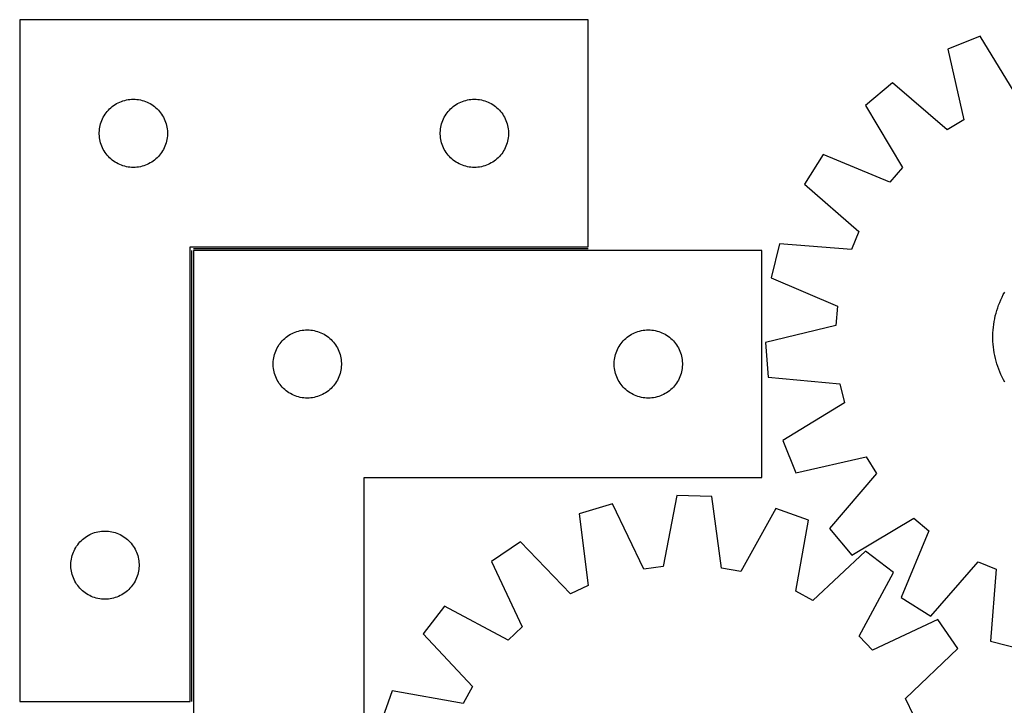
# Model space of a CAD drawing. Header units: millimetres. Extents: x 7 to 1493, y 7 to 496.
# Tile 2 of 5: x 7 to 440, y 194 to 496. Entities that reach past the tile are written whole.
import ezdxf

# ---------------------------------------------------------------- set-up
doc = ezdxf.new("R2010")
doc.units = ezdxf.units.MM
doc.layers.add('COMMON', color=5, linetype='CONTINUOUS', true_color=0x0000ff)
doc.layers.add('CUT', color=7, linetype='CONTINUOUS', true_color=0x000000)

msp = doc.modelspace()

# ---------------------------------------------------------------- linework, layer by layer
at = {"layer": 'COMMON'}
for p, q in [((82.376913, 196.088402), (82.376913, 394.588401)), ((83.126913, 395.338401), (256.626912, 395.338401))]:
    msp.add_line(p, q, dxfattribs=at)
at = {"layer": 'CUT'}
for p, q in [((6.626912, 496.088402), (6.626912, 196.088402)), ((256.626912, 496.088402), (6.626912, 496.088402)), ((256.626912, 396.088402), (256.626912, 496.088402)), ((429.150491, 488.839139), (414.896322, 483.046971)), ((445.714429, 461.735437), (429.150491, 488.839139)), ((414.896322, 483.046971), (421.932699, 452.071753)), ((390.463131, 468.299598), (378.696489, 458.386138)), ((414.591877, 447.640984), (390.463131, 468.299598)), ((48.576469, 458.745035), (49.238691, 459.14268)), ((49.238691, 459.14268), (49.920505, 459.505708)), ((49.920505, 459.505708), (50.620103, 459.833155)), ((50.620103, 459.833155), (51.335631, 460.124154)), ((51.335631, 460.124154), (52.065189, 460.377932)), ((52.065189, 460.377932), (52.806845, 460.593818)), ((52.806845, 460.593818), (53.558631, 460.771237)), ((53.558631, 460.771237), (54.318553, 460.90972)), ((54.318553, 460.90972), (55.084597, 461.0089)), ((55.084597, 461.0089), (55.854731, 461.068513)), ((55.854731, 461.068513), (56.626912, 461.088402)), ((56.626912, 461.088402), (57.399093, 461.068513)), ((57.399093, 461.068513), (58.169227, 461.0089)), ((58.169227, 461.0089), (58.935271, 460.90972)), ((58.935271, 460.90972), (59.695193, 460.771237)), ((59.695193, 460.771237), (60.446979, 460.593818)), ((60.446979, 460.593818), (61.188634, 460.377932)), ((61.188634, 460.377932), (61.918193, 460.124154)), ((61.918193, 460.124154), (62.63372, 459.833155)), ((62.63372, 459.833155), (63.333319, 459.505708)), ((63.333319, 459.505708), (64.015133, 459.14268)), ((64.015133, 459.14268), (64.677355, 458.745035)), ((198.576469, 458.745035), (199.238691, 459.14268)), ((199.238691, 459.14268), (199.920505, 459.505708)), ((199.920505, 459.505708), (200.620103, 459.833155)), ((200.620103, 459.833155), (201.335631, 460.124154)), ((201.335631, 460.124154), (202.065189, 460.377932)), ((202.065189, 460.377932), (202.806845, 460.593818)), ((202.806845, 460.593818), (203.558631, 460.771237)), ((203.558631, 460.771237), (204.318553, 460.90972)), ((204.318553, 460.90972), (205.084597, 461.0089)), ((205.084597, 461.0089), (205.854731, 461.068513)), ((205.854731, 461.068513), (206.626912, 461.088402)), ((206.626912, 461.088402), (207.399093, 461.068513)), ((207.399093, 461.068513), (208.169227, 461.0089)), ((208.169227, 461.0089), (208.935271, 460.90972)), ((208.935271, 460.90972), (209.695193, 460.771237)), ((209.695193, 460.771237), (210.446979, 460.593818)), ((210.446979, 460.593818), (211.188634, 460.377932)), ((211.188634, 460.377932), (211.918193, 460.124154)), ((211.918193, 460.124154), (212.63372, 459.833155)), ((212.63372, 459.833155), (213.333319, 459.505708)), ((213.333319, 459.505708), (214.015133, 459.14268)), ((214.015133, 459.14268), (214.677355, 458.745035)), ((44.181757, 454.462058), (44.629323, 455.091616)), ((44.629323, 455.091616), (45.108705, 455.697299)), ((45.108705, 455.697299), (45.618631, 456.277502)), ((45.618631, 456.277502), (46.15775, 456.830685)), ((46.15775, 456.830685), (46.72463, 457.355381)), ((46.72463, 457.355381), (47.31777, 457.850199)), ((47.31777, 457.850199), (47.935595, 458.313827)), ((47.935595, 458.313827), (48.576469, 458.745035)), ((64.677355, 458.745035), (65.318228, 458.313827)), ((65.318228, 458.313827), (65.936054, 457.850199)), ((65.936054, 457.850199), (66.529194, 457.355381)), ((66.529194, 457.355381), (67.096074, 456.830685)), ((67.096074, 456.830685), (67.635192, 456.277502)), ((67.635192, 456.277502), (68.145119, 455.697299)), ((68.145119, 455.697299), (68.624501, 455.091616)), ((68.624501, 455.091616), (69.072067, 454.462058)), ((194.181757, 454.462058), (194.629323, 455.091616)), ((194.629323, 455.091616), (195.108705, 455.697299)), ((195.108705, 455.697299), (195.618631, 456.277502)), ((195.618631, 456.277502), (196.15775, 456.830685)), ((196.15775, 456.830685), (196.72463, 457.355381)), ((196.72463, 457.355381), (197.31777, 457.850199)), ((197.31777, 457.850199), (197.935595, 458.313827)), ((197.935595, 458.313827), (198.576469, 458.745035)), ((214.677355, 458.745035), (215.318228, 458.313827)), ((215.318228, 458.313827), (215.936054, 457.850199)), ((215.936054, 457.850199), (216.529194, 457.355381)), ((216.529194, 457.355381), (217.096074, 456.830685)), ((217.096074, 456.830685), (217.635192, 456.277502)), ((217.635192, 456.277502), (218.145119, 455.697299)), ((218.145119, 455.697299), (218.624501, 455.091616)), ((218.624501, 455.091616), (219.072067, 454.462058)), ((378.696489, 458.386138), (394.96035, 431.101315)), ((42.224664, 450.280686), (42.459573, 451.016538)), ((42.459573, 451.016538), (42.732052, 451.73932)), ((42.732052, 451.73932), (43.041378, 452.447118)), ((43.041378, 452.447118), (43.38673, 453.138053)), ((43.38673, 453.138053), (43.767192, 453.810294)), ((43.767192, 453.810294), (44.181757, 454.462058)), ((69.072067, 454.462058), (69.486631, 453.810294)), ((69.486631, 453.810294), (69.867094, 453.138053)), ((69.867094, 453.138053), (70.212446, 452.447118)), ((70.212446, 452.447118), (70.521771, 451.73932)), ((70.521771, 451.73932), (70.79425, 451.016538)), ((70.79425, 451.016538), (71.02916, 450.280686)), ((192.224664, 450.280686), (192.459573, 451.016538)), ((192.459573, 451.016538), (192.732052, 451.73932)), ((192.732052, 451.73932), (193.041378, 452.447118)), ((193.041378, 452.447118), (193.38673, 453.138053)), ((193.38673, 453.138053), (193.767192, 453.810294)), ((193.767192, 453.810294), (194.181757, 454.462058)), ((219.072067, 454.462058), (219.486631, 453.810294)), ((219.486631, 453.810294), (219.867094, 453.138053)), ((219.867094, 453.138053), (220.212446, 452.447118)), ((220.212446, 452.447118), (220.521771, 451.73932)), ((220.521771, 451.73932), (220.79425, 451.016538)), ((220.79425, 451.016538), (221.02916, 450.280686)), ((421.932699, 452.071753), (414.591877, 447.640984)), ((41.631885, 446.47462), (41.671649, 447.246034)), ((41.631885, 445.702183), (41.631885, 446.47462)), ((41.671649, 447.246034), (41.751072, 448.014377)), ((41.751072, 448.014377), (41.869943, 448.777613)), ((41.869943, 448.777613), (42.027946, 449.533718)), ((42.027946, 449.533718), (42.224664, 450.280686)), ((71.02916, 450.280686), (71.225878, 449.533718)), ((71.225878, 449.533718), (71.383881, 448.777613)), ((71.383881, 448.777613), (71.502752, 448.014377)), ((71.502752, 448.014377), (71.582175, 447.246034)), ((71.582175, 447.246034), (71.621939, 446.47462)), ((71.621939, 446.47462), (71.621939, 445.702183)), ((191.631885, 446.47462), (191.671649, 447.246034)), ((191.631885, 445.702183), (191.631885, 446.47462)), ((191.671649, 447.246034), (191.751072, 448.014377)), ((191.751072, 448.014377), (191.869943, 448.777613)), ((191.869943, 448.777613), (192.027946, 449.533718)), ((192.027946, 449.533718), (192.224664, 450.280686)), ((221.02916, 450.280686), (221.225878, 449.533718)), ((221.225878, 449.533718), (221.383881, 448.777613)), ((221.383881, 448.777613), (221.502752, 448.014377)), ((221.502752, 448.014377), (221.582175, 447.246034)), ((221.582175, 447.246034), (221.621939, 446.47462)), ((221.621939, 446.47462), (221.621939, 445.702183)), ((41.671649, 444.93077), (41.631885, 445.702183)), ((41.751072, 444.162426), (41.671649, 444.93077)), ((41.869943, 443.39919), (41.751072, 444.162426)), ((42.027946, 442.643086), (41.869943, 443.39919)), ((42.224664, 441.896117), (42.027946, 442.643086)), ((42.459573, 441.160266), (42.224664, 441.896117)), ((71.02916, 441.896117), (70.79425, 441.160266)), ((71.225878, 442.643086), (71.02916, 441.896117)), ((71.383881, 443.39919), (71.225878, 442.643086)), ((71.502752, 444.162426), (71.383881, 443.39919)), ((71.582175, 444.93077), (71.502752, 444.162426)), ((71.621939, 445.702183), (71.582175, 444.93077)), ((191.671649, 444.93077), (191.631885, 445.702183)), ((191.751072, 444.162426), (191.671649, 444.93077)), ((191.869943, 443.39919), (191.751072, 444.162426)), ((192.027946, 442.643086), (191.869943, 443.39919)), ((192.224664, 441.896117), (192.027946, 442.643086)), ((192.459573, 441.160266), (192.224664, 441.896117)), ((221.02916, 441.896117), (220.79425, 441.160266)), ((221.225878, 442.643086), (221.02916, 441.896117)), ((221.383881, 443.39919), (221.225878, 442.643086)), ((221.502752, 444.162426), (221.383881, 443.39919)), ((221.582175, 444.93077), (221.502752, 444.162426)), ((221.621939, 445.702183), (221.582175, 444.93077)), ((42.732052, 440.437483), (42.459573, 441.160266)), ((43.041378, 439.729686), (42.732052, 440.437483)), ((43.38673, 439.038751), (43.041378, 439.729686)), ((43.767192, 438.36651), (43.38673, 439.038751)), ((44.181757, 437.714746), (43.767192, 438.36651)), ((44.629323, 437.085188), (44.181757, 437.714746)), ((69.072067, 437.714746), (68.624501, 437.085188)), ((69.486631, 438.36651), (69.072067, 437.714746)), ((69.867094, 439.038751), (69.486631, 438.36651)), ((70.212446, 439.729686), (69.867094, 439.038751)), ((70.521771, 440.437483), (70.212446, 439.729686)), ((70.79425, 441.160266), (70.521771, 440.437483)), ((192.732052, 440.437483), (192.459573, 441.160266)), ((193.041378, 439.729686), (192.732052, 440.437483)), ((193.38673, 439.038751), (193.041378, 439.729686)), ((193.767192, 438.36651), (193.38673, 439.038751)), ((194.181757, 437.714746), (193.767192, 438.36651)), ((194.629323, 437.085188), (194.181757, 437.714746)), ((219.072067, 437.714746), (218.624501, 437.085188)), ((219.486631, 438.36651), (219.072067, 437.714746)), ((219.867094, 439.038751), (219.486631, 438.36651)), ((220.212446, 439.729686), (219.867094, 439.038751)), ((220.521771, 440.437483), (220.212446, 439.729686)), ((220.79425, 441.160266), (220.521771, 440.437483)), ((45.108705, 436.479504), (44.629323, 437.085188)), ((45.618631, 435.899302), (45.108705, 436.479504)), ((46.15775, 435.346119), (45.618631, 435.899302)), ((46.72463, 434.821423), (46.15775, 435.346119)), ((47.31777, 434.326605), (46.72463, 434.821423)), ((47.935595, 433.862977), (47.31777, 434.326605)), ((48.576469, 433.431768), (47.935595, 433.862977)), ((49.238691, 433.034123), (48.576469, 433.431768)), ((64.677355, 433.431768), (64.015133, 433.034123)), ((65.318228, 433.862977), (64.677355, 433.431768)), ((65.936054, 434.326605), (65.318228, 433.862977)), ((66.529194, 434.821423), (65.936054, 434.326605)), ((67.096074, 435.346119), (66.529194, 434.821423)), ((67.635192, 435.899302), (67.096074, 435.346119)), ((68.145119, 436.479504), (67.635192, 435.899302)), ((68.624501, 437.085188), (68.145119, 436.479504)), ((195.108705, 436.479504), (194.629323, 437.085188)), ((195.618631, 435.899302), (195.108705, 436.479504)), ((196.15775, 435.346119), (195.618631, 435.899302)), ((196.72463, 434.821423), (196.15775, 435.346119)), ((197.31777, 434.326605), (196.72463, 434.821423)), ((197.935595, 433.862977), (197.31777, 434.326605)), ((198.576469, 433.431768), (197.935595, 433.862977)), ((199.238691, 433.034123), (198.576469, 433.431768)), ((214.677355, 433.431768), (214.015133, 433.034123)), ((215.318228, 433.862977), (214.677355, 433.431768)), ((215.936054, 434.326605), (215.318228, 433.862977)), ((216.529194, 434.821423), (215.936054, 434.326605)), ((217.096074, 435.346119), (216.529194, 434.821423)), ((217.635192, 435.899302), (217.096074, 435.346119)), ((218.145119, 436.479504), (217.635192, 435.899302)), ((218.624501, 437.085188), (218.145119, 436.479504)), ((360.016333, 436.810282), (351.889019, 423.745929)), ((389.347997, 424.618965), (360.016333, 436.810282)), ((49.920505, 432.671096), (49.238691, 433.034123)), ((50.620103, 432.343648), (49.920505, 432.671096)), ((51.335631, 432.052649), (50.620103, 432.343648)), ((52.065189, 431.798871), (51.335631, 432.052649)), ((52.806845, 431.582986), (52.065189, 431.798871)), ((53.558631, 431.405566), (52.806845, 431.582986)), ((54.318553, 431.267083), (53.558631, 431.405566)), ((55.084597, 431.167904), (54.318553, 431.267083)), ((55.854731, 431.10829), (55.084597, 431.167904)), ((56.626912, 431.088402), (55.854731, 431.10829)), ((57.399093, 431.10829), (56.626912, 431.088402)), ((58.169227, 431.167904), (57.399093, 431.10829)), ((58.935271, 431.267083), (58.169227, 431.167904)), ((59.695193, 431.405566), (58.935271, 431.267083)), ((60.446979, 431.582986), (59.695193, 431.405566)), ((61.188634, 431.798871), (60.446979, 431.582986)), ((61.918193, 432.052649), (61.188634, 431.798871)), ((62.63372, 432.343648), (61.918193, 432.052649)), ((63.333319, 432.671096), (62.63372, 432.343648)), ((64.015133, 433.034123), (63.333319, 432.671096)), ((199.920505, 432.671096), (199.238691, 433.034123)), ((200.620103, 432.343648), (199.920505, 432.671096)), ((201.335631, 432.052649), (200.620103, 432.343648)), ((202.065189, 431.798871), (201.335631, 432.052649)), ((202.806845, 431.582986), (202.065189, 431.798871)), ((203.558631, 431.405566), (202.806845, 431.582986)), ((204.318553, 431.267083), (203.558631, 431.405566)), ((205.084597, 431.167904), (204.318553, 431.267083)), ((205.854731, 431.10829), (205.084597, 431.167904)), ((206.626912, 431.088402), (205.854731, 431.10829)), ((207.399093, 431.10829), (206.626912, 431.088402)), ((208.169227, 431.167904), (207.399093, 431.10829)), ((208.935271, 431.267083), (208.169227, 431.167904)), ((209.695193, 431.405566), (208.935271, 431.267083)), ((210.446979, 431.582986), (209.695193, 431.405566)), ((211.188634, 431.798871), (210.446979, 431.582986)), ((211.918193, 432.052649), (211.188634, 431.798871)), ((212.63372, 432.343648), (211.918193, 432.052649)), ((213.333319, 432.671096), (212.63372, 432.343648)), ((214.015133, 433.034123), (213.333319, 432.671096)), ((394.96035, 431.101315), (389.347997, 424.618965)), ((351.889019, 423.745929), (375.788344, 402.82233)), ((375.788344, 402.82233), (372.453835, 394.922936)), ((81.626912, 196.088402), (81.626912, 396.088402)), ((81.626912, 396.088402), (256.626912, 396.088402)), ((83.126913, 394.588401), (83.126913, 94.588401)), ((333.126913, 394.588401), (83.126913, 394.588401)), ((333.126913, 294.588401), (333.126913, 394.588401)), ((340.790441, 397.453585), (337.098013, 382.517169)), ((372.453835, 394.922936), (340.790441, 397.453585)), ((337.098013, 382.517169), (366.293369, 370.00294)), ((437.675249, 371.704022), (438.173004, 372.857819)), ((438.173004, 372.857819), (438.706756, 373.995411)), ((438.706756, 373.995411), (439.275976, 375.115677)), ((439.275976, 375.115677), (439.880104, 376.21751)), ((366.293369, 370.00294), (365.563111, 361.45975)), ((436.05347, 366.949784), (436.402691, 368.156867)), ((436.402691, 368.156867), (436.789655, 369.352386)), ((436.789655, 369.352386), (437.213981, 370.53516)), ((437.213981, 370.53516), (437.675249, 371.704022)), ((435.235522, 363.271105), (435.469597, 364.505696)), ((435.469597, 364.505696), (435.742336, 365.732326)), ((435.742336, 365.732326), (436.05347, 366.949784)), ((130.818554, 359.409719), (131.584598, 359.508899)), ((131.584598, 359.508899), (132.354732, 359.568512)), ((132.354732, 359.568512), (133.126913, 359.588401)), ((133.126913, 359.588401), (133.899094, 359.568512)), ((133.899094, 359.568512), (134.669228, 359.508899)), ((134.669228, 359.508899), (135.435272, 359.409719)), ((280.818554, 359.409719), (281.584598, 359.508899)), ((281.584598, 359.508899), (282.354732, 359.568512)), ((282.354732, 359.568512), (283.126913, 359.588401)), ((283.126913, 359.588401), (283.899094, 359.568512)), ((283.899094, 359.568512), (284.669228, 359.508899)), ((284.669228, 359.508899), (285.435272, 359.409719)), ((365.563111, 361.45975), (334.667419, 354.082014)), ((434.689906, 358.277583), (434.7674, 359.531777)), ((434.7674, 359.531777), (434.88425, 360.782918)), ((434.88425, 360.782918), (435.040342, 362.02977)), ((435.040342, 362.02977), (435.235522, 363.271105)), ((122.118632, 354.777501), (122.657751, 355.330684)), ((122.657751, 355.330684), (123.224631, 355.85538)), ((123.224631, 355.85538), (123.817771, 356.350198)), ((123.817771, 356.350198), (124.435596, 356.813826)), ((124.435596, 356.813826), (125.07647, 357.245034)), ((125.07647, 357.245034), (125.738692, 357.642679)), ((125.738692, 357.642679), (126.420506, 358.005707)), ((126.420506, 358.005707), (127.120104, 358.333154)), ((127.120104, 358.333154), (127.835632, 358.624153)), ((127.835632, 358.624153), (128.56519, 358.877931)), ((128.56519, 358.877931), (129.306846, 359.093817)), ((129.306846, 359.093817), (130.058632, 359.271236)), ((130.058632, 359.271236), (130.818554, 359.409719)), ((135.435272, 359.409719), (136.195194, 359.271236)), ((136.195194, 359.271236), (136.94698, 359.093817)), ((136.94698, 359.093817), (137.688635, 358.877931)), ((137.688635, 358.877931), (138.418194, 358.624153)), ((138.418194, 358.624153), (139.133721, 358.333154)), ((139.133721, 358.333154), (139.83332, 358.005707)), ((139.83332, 358.005707), (140.515134, 357.642679)), ((140.515134, 357.642679), (141.177356, 357.245034)), ((141.177356, 357.245034), (141.818229, 356.813826)), ((141.818229, 356.813826), (142.436055, 356.350198)), ((142.436055, 356.350198), (143.029195, 355.85538)), ((143.029195, 355.85538), (143.596075, 355.330684)), ((143.596075, 355.330684), (144.135193, 354.777501)), ((272.118632, 354.777501), (272.657751, 355.330684)), ((272.657751, 355.330684), (273.224631, 355.85538)), ((273.224631, 355.85538), (273.817771, 356.350198)), ((273.817771, 356.350198), (274.435596, 356.813826)), ((274.435596, 356.813826), (275.07647, 357.245034)), ((275.07647, 357.245034), (275.738692, 357.642679)), ((275.738692, 357.642679), (276.420506, 358.005707)), ((276.420506, 358.005707), (277.120104, 358.333154)), ((277.120104, 358.333154), (277.835632, 358.624153)), ((277.835632, 358.624153), (278.56519, 358.877931)), ((278.56519, 358.877931), (279.306846, 359.093817)), ((279.306846, 359.093817), (280.058632, 359.271236)), ((280.058632, 359.271236), (280.818554, 359.409719)), ((285.435272, 359.409719), (286.195194, 359.271236)), ((286.195194, 359.271236), (286.94698, 359.093817)), ((286.94698, 359.093817), (287.688635, 358.877931)), ((287.688635, 358.877931), (288.418194, 358.624153)), ((288.418194, 358.624153), (289.133721, 358.333154)), ((289.133721, 358.333154), (289.83332, 358.005707)), ((289.83332, 358.005707), (290.515134, 357.642679)), ((290.515134, 357.642679), (291.177356, 357.245034)), ((291.177356, 357.245034), (291.818229, 356.813826)), ((291.818229, 356.813826), (292.436055, 356.350198)), ((292.436055, 356.350198), (293.029195, 355.85538)), ((293.029195, 355.85538), (293.596075, 355.330684)), ((293.596075, 355.330684), (294.135193, 354.777501)), ((434.651845, 357.021575), (434.689906, 358.277583)), ((434.653256, 355.76499), (434.651845, 357.021575)), ((434.694136, 354.50907), (434.653256, 355.76499)), ((119.232053, 350.239319), (119.541379, 350.947117)), ((119.541379, 350.947117), (119.886731, 351.638052)), ((119.886731, 351.638052), (120.267193, 352.310293)), ((120.267193, 352.310293), (120.681758, 352.962057)), ((120.681758, 352.962057), (121.129324, 353.591615)), ((121.129324, 353.591615), (121.608706, 354.197298)), ((121.608706, 354.197298), (122.118632, 354.777501)), ((144.135193, 354.777501), (144.64512, 354.197298)), ((144.64512, 354.197298), (145.124502, 353.591615)), ((145.124502, 353.591615), (145.572068, 352.962057)), ((145.572068, 352.962057), (145.986632, 352.310293)), ((145.986632, 352.310293), (146.367095, 351.638052)), ((146.367095, 351.638052), (146.712447, 350.947117)), ((146.712447, 350.947117), (147.021772, 350.239319)), ((269.232053, 350.239319), (269.541379, 350.947117)), ((269.541379, 350.947117), (269.886731, 351.638052)), ((269.886731, 351.638052), (270.267193, 352.310293)), ((270.267193, 352.310293), (270.681758, 352.962057)), ((270.681758, 352.962057), (271.129324, 353.591615)), ((271.129324, 353.591615), (271.608706, 354.197298)), ((271.608706, 354.197298), (272.118632, 354.777501)), ((294.135193, 354.777501), (294.64512, 354.197298)), ((294.64512, 354.197298), (295.124502, 353.591615)), ((295.124502, 353.591615), (295.572068, 352.962057)), ((295.572068, 352.962057), (295.986632, 352.310293)), ((295.986632, 352.310293), (296.367095, 351.638052)), ((296.367095, 351.638052), (296.712447, 350.947117)), ((296.712447, 350.947117), (297.021772, 350.239319)), ((334.667419, 354.082014), (335.771318, 338.735615)), ((434.774446, 353.255053), (434.694136, 354.50907)), ((434.894105, 352.004178), (434.774446, 353.255053)), ((435.052996, 350.757679), (434.894105, 352.004178)), ((118.17165, 345.746033), (118.251073, 346.514376)), ((118.251073, 346.514376), (118.369944, 347.277612)), ((118.369944, 347.277612), (118.527947, 348.033717)), ((118.527947, 348.033717), (118.724665, 348.780685)), ((118.724665, 348.780685), (118.959574, 349.516537)), ((118.959574, 349.516537), (119.232053, 350.239319)), ((147.021772, 350.239319), (147.294251, 349.516537)), ((147.294251, 349.516537), (147.529161, 348.780685)), ((147.529161, 348.780685), (147.725879, 348.033717)), ((147.725879, 348.033717), (147.883882, 347.277612)), ((147.883882, 347.277612), (148.002753, 346.514376)), ((148.002753, 346.514376), (148.082176, 345.746033)), ((268.17165, 345.746033), (268.251073, 346.514376)), ((268.251073, 346.514376), (268.369944, 347.277612)), ((268.369944, 347.277612), (268.527947, 348.033717)), ((268.527947, 348.033717), (268.724665, 348.780685)), ((268.724665, 348.780685), (268.959574, 349.516537)), ((268.959574, 349.516537), (269.232053, 350.239319)), ((297.021772, 350.239319), (297.294251, 349.516537)), ((297.294251, 349.516537), (297.529161, 348.780685)), ((297.529161, 348.780685), (297.725879, 348.033717)), ((297.725879, 348.033717), (297.883882, 347.277612)), ((297.883882, 347.277612), (298.002753, 346.514376)), ((298.002753, 346.514376), (298.082176, 345.746033)), ((435.250963, 349.516786), (435.052996, 350.757679)), ((435.487809, 348.282723), (435.250963, 349.516786)), ((435.763301, 347.056709), (435.487809, 348.282723)), ((436.077167, 345.839953), (435.763301, 347.056709)), ((118.131886, 344.974619), (118.17165, 345.746033)), ((118.131886, 344.202182), (118.131886, 344.974619)), ((118.17165, 343.430769), (118.131886, 344.202182)), ((118.251073, 342.662425), (118.17165, 343.430769)), ((118.369944, 341.899189), (118.251073, 342.662425)), ((148.002753, 342.662425), (147.883882, 341.899189)), ((148.082176, 343.430769), (148.002753, 342.662425)), ((148.082176, 345.746033), (148.12194, 344.974619)), ((148.12194, 344.202182), (148.082176, 343.430769)), ((148.12194, 344.974619), (148.12194, 344.202182)), ((268.131886, 344.974619), (268.17165, 345.746033)), ((268.131886, 344.202182), (268.131886, 344.974619)), ((268.17165, 343.430769), (268.131886, 344.202182)), ((268.251073, 342.662425), (268.17165, 343.430769)), ((268.369944, 341.899189), (268.251073, 342.662425)), ((298.002753, 342.662425), (297.883882, 341.899189)), ((298.082176, 343.430769), (298.002753, 342.662425)), ((298.082176, 345.746033), (298.12194, 344.974619)), ((298.12194, 344.202182), (298.082176, 343.430769)), ((298.12194, 344.974619), (298.12194, 344.202182)), ((436.429098, 344.633656), (436.077167, 345.839953)), ((436.818745, 343.439009), (436.429098, 344.633656)), ((437.245726, 342.257191), (436.818745, 343.439009)), ((437.709617, 341.089367), (437.245726, 342.257191)), ((118.527947, 341.143085), (118.369944, 341.899189)), ((118.724665, 340.396116), (118.527947, 341.143085)), ((118.959574, 339.660265), (118.724665, 340.396116)), ((119.232053, 338.937482), (118.959574, 339.660265)), ((119.541379, 338.229685), (119.232053, 338.937482)), ((119.886731, 337.53875), (119.541379, 338.229685)), ((146.712447, 338.229685), (146.367095, 337.53875)), ((147.021772, 338.937482), (146.712447, 338.229685)), ((147.294251, 339.660265), (147.021772, 338.937482)), ((147.529161, 340.396116), (147.294251, 339.660265)), ((147.725879, 341.143085), (147.529161, 340.396116)), ((147.883882, 341.899189), (147.725879, 341.143085)), ((268.527947, 341.143085), (268.369944, 341.899189)), ((268.724665, 340.396116), (268.527947, 341.143085)), ((268.959574, 339.660265), (268.724665, 340.396116)), ((269.232053, 338.937482), (268.959574, 339.660265)), ((269.541379, 338.229685), (269.232053, 338.937482)), ((269.886731, 337.53875), (269.541379, 338.229685)), ((296.712447, 338.229685), (296.367095, 337.53875)), ((297.021772, 338.937482), (296.712447, 338.229685)), ((297.294251, 339.660265), (297.021772, 338.937482)), ((297.529161, 340.396116), (297.294251, 339.660265)), ((297.725879, 341.143085), (297.529161, 340.396116)), ((297.883882, 341.899189), (297.725879, 341.143085)), ((335.771318, 338.735615), (367.404861, 335.855738)), ((438.209961, 339.936691), (437.709617, 341.089367)), ((438.746265, 338.8003), (438.209961, 339.936691)), ((439.318, 337.681315), (438.746265, 338.8003)), ((120.267193, 336.866509), (119.886731, 337.53875)), ((120.681758, 336.214745), (120.267193, 336.866509)), ((121.129324, 335.585187), (120.681758, 336.214745)), ((121.608706, 334.979503), (121.129324, 335.585187)), ((122.118632, 334.399301), (121.608706, 334.979503)), ((122.657751, 333.846118), (122.118632, 334.399301)), ((123.224631, 333.321422), (122.657751, 333.846118)), ((143.596075, 333.846118), (143.029195, 333.321422)), ((144.135193, 334.399301), (143.596075, 333.846118)), ((144.64512, 334.979503), (144.135193, 334.399301)), ((145.124502, 335.585187), (144.64512, 334.979503)), ((145.572068, 336.214745), (145.124502, 335.585187)), ((145.986632, 336.866509), (145.572068, 336.214745)), ((146.367095, 337.53875), (145.986632, 336.866509)), ((270.267193, 336.866509), (269.886731, 337.53875)), ((270.681758, 336.214745), (270.267193, 336.866509)), ((271.129324, 335.585187), (270.681758, 336.214745)), ((271.608706, 334.979503), (271.129324, 335.585187)), ((272.118632, 334.399301), (271.608706, 334.979503)), ((272.657751, 333.846118), (272.118632, 334.399301)), ((273.224631, 333.321422), (272.657751, 333.846118)), ((293.596075, 333.846118), (293.029195, 333.321422)), ((294.135193, 334.399301), (293.596075, 333.846118)), ((294.64512, 334.979503), (294.135193, 334.399301)), ((295.124502, 335.585187), (294.64512, 334.979503)), ((295.572068, 336.214745), (295.124502, 335.585187)), ((295.986632, 336.866509), (295.572068, 336.214745)), ((296.367095, 337.53875), (295.986632, 336.866509)), ((367.404861, 335.855738), (369.350335, 327.505019)), ((439.9246, 336.580841), (439.318, 337.681315)), ((123.817771, 332.826604), (123.224631, 333.321422)), ((124.435596, 332.362976), (123.817771, 332.826604)), ((125.07647, 331.931767), (124.435596, 332.362976)), ((125.738692, 331.534122), (125.07647, 331.931767)), ((126.420506, 331.171095), (125.738692, 331.534122)), ((127.120104, 330.843647), (126.420506, 331.171095)), ((127.835632, 330.552648), (127.120104, 330.843647)), ((128.56519, 330.29887), (127.835632, 330.552648)), ((129.306846, 330.082985), (128.56519, 330.29887)), ((130.058632, 329.905565), (129.306846, 330.082985)), ((130.818554, 329.767082), (130.058632, 329.905565)), ((131.584598, 329.667903), (130.818554, 329.767082)), ((132.354732, 329.608289), (131.584598, 329.667903)), ((133.126913, 329.588401), (132.354732, 329.608289)), ((133.899094, 329.608289), (133.126913, 329.588401)), ((134.669228, 329.667903), (133.899094, 329.608289)), ((135.435272, 329.767082), (134.669228, 329.667903)), ((136.195194, 329.905565), (135.435272, 329.767082)), ((136.94698, 330.082985), (136.195194, 329.905565)), ((137.688635, 330.29887), (136.94698, 330.082985)), ((138.418194, 330.552648), (137.688635, 330.29887)), ((139.133721, 330.843647), (138.418194, 330.552648)), ((139.83332, 331.171095), (139.133721, 330.843647)), ((140.515134, 331.534122), (139.83332, 331.171095)), ((141.177356, 331.931767), (140.515134, 331.534122)), ((141.818229, 332.362976), (141.177356, 331.931767)), ((142.436055, 332.826604), (141.818229, 332.362976)), ((143.029195, 333.321422), (142.436055, 332.826604)), ((273.817771, 332.826604), (273.224631, 333.321422)), ((274.435596, 332.362976), (273.817771, 332.826604)), ((275.07647, 331.931767), (274.435596, 332.362976)), ((275.738692, 331.534122), (275.07647, 331.931767)), ((276.420506, 331.171095), (275.738692, 331.534122)), ((277.120104, 330.843647), (276.420506, 331.171095)), ((277.835632, 330.552648), (277.120104, 330.843647)), ((278.56519, 330.29887), (277.835632, 330.552648)), ((279.306846, 330.082985), (278.56519, 330.29887)), ((280.058632, 329.905565), (279.306846, 330.082985)), ((280.818554, 329.767082), (280.058632, 329.905565)), ((281.584598, 329.667903), (280.818554, 329.767082)), ((282.354732, 329.608289), (281.584598, 329.667903)), ((283.126913, 329.588401), (282.354732, 329.608289)), ((283.899094, 329.608289), (283.126913, 329.588401)), ((284.669228, 329.667903), (283.899094, 329.608289)), ((285.435272, 329.767082), (284.669228, 329.667903)), ((286.195194, 329.905565), (285.435272, 329.767082)), ((286.94698, 330.082985), (286.195194, 329.905565)), ((287.688635, 330.29887), (286.94698, 330.082985)), ((288.418194, 330.552648), (287.688635, 330.29887)), ((289.133721, 330.843647), (288.418194, 330.552648)), ((289.83332, 331.171095), (289.133721, 330.843647)), ((290.515134, 331.534122), (289.83332, 331.171095)), ((291.177356, 331.931767), (290.515134, 331.534122)), ((291.818229, 332.362976), (291.177356, 331.931767)), ((292.436055, 332.826604), (291.818229, 332.362976)), ((293.029195, 333.321422), (292.436055, 332.826604)), ((369.350335, 327.505019), (342.246632, 310.941081)), ((342.246632, 310.941081), (348.0388, 296.686912)), ((348.0388, 296.686912), (379.014019, 303.723288)), ((379.014019, 303.723288), (383.444788, 296.382467)), ((158.126913, 94.588401), (158.126913, 294.588401)), ((158.126913, 294.588401), (333.126913, 294.588401)), ((383.444788, 296.382467), (362.786173, 272.253721)), ((295.716788, 286.683362), (289.720107, 255.490181)), ((311.097093, 286.262924), (295.716788, 286.683362)), ((315.380688, 254.788719), (311.097093, 286.262924)), ((267.417831, 282.99082), (252.660369, 278.637905)), ((281.217837, 254.380776), (267.417831, 282.99082)), ((252.660369, 278.637905), (256.59641, 247.11835)), ((339.152058, 281.029882), (323.809652, 253.21648)), ((353.649675, 275.877246), (339.152058, 281.029882)), ((347.997552, 244.619795), (353.649675, 275.877246)), ((372.699633, 260.487079), (399.984456, 276.75094)), ((399.984456, 276.75094), (406.466807, 271.138587)), ((35.435595, 268.313827), (36.076469, 268.745035)), ((36.076469, 268.745035), (36.738691, 269.14268)), ((36.738691, 269.14268), (37.420505, 269.505708)), ((37.420505, 269.505708), (38.120103, 269.833155)), ((38.120103, 269.833155), (38.835631, 270.124154)), ((38.835631, 270.124154), (39.565189, 270.377932)), ((39.565189, 270.377932), (40.306845, 270.593818)), ((40.306845, 270.593818), (41.058631, 270.771237)), ((41.058631, 270.771237), (41.818553, 270.90972)), ((41.818553, 270.90972), (42.584597, 271.0089)), ((42.584597, 271.0089), (43.354731, 271.068513)), ((43.354731, 271.068513), (44.126912, 271.088402)), ((44.126912, 271.088402), (44.899093, 271.068513)), ((44.899093, 271.068513), (45.669227, 271.0089)), ((45.669227, 271.0089), (46.435271, 270.90972)), ((46.435271, 270.90972), (47.195193, 270.771237)), ((47.195193, 270.771237), (47.946979, 270.593818)), ((47.946979, 270.593818), (48.688634, 270.377932)), ((48.688634, 270.377932), (49.418193, 270.124154)), ((49.418193, 270.124154), (50.13372, 269.833155)), ((50.13372, 269.833155), (50.833319, 269.505708)), ((50.833319, 269.505708), (51.515133, 269.14268)), ((51.515133, 269.14268), (52.177355, 268.745035)), ((52.177355, 268.745035), (52.818228, 268.313827)), ((362.786173, 272.253721), (372.699633, 260.487079)), ((406.466807, 271.138587), (394.275489, 241.806923)), ((31.267192, 263.810294), (31.681757, 264.462058)), ((31.681757, 264.462058), (32.129323, 265.091616)), ((32.129323, 265.091616), (32.608705, 265.697299)), ((32.608705, 265.697299), (33.118631, 266.277502)), ((33.118631, 266.277502), (33.65775, 266.830685)), ((33.65775, 266.830685), (34.22463, 267.355381)), ((34.22463, 267.355381), (34.81777, 267.850199)), ((34.81777, 267.850199), (35.435595, 268.313827)), ((52.818228, 268.313827), (53.436054, 267.850199)), ((53.436054, 267.850199), (54.029194, 267.355381)), ((54.029194, 267.355381), (54.596074, 266.830685)), ((54.596074, 266.830685), (55.135192, 266.277502)), ((55.135192, 266.277502), (55.645119, 265.697299)), ((55.645119, 265.697299), (56.124501, 265.091616)), ((56.124501, 265.091616), (56.572067, 264.462058)), ((56.572067, 264.462058), (56.986631, 263.810294)), ((226.88752, 266.38123), (214.197465, 257.681055)), ((248.853095, 243.435898), (226.88752, 266.38123)), ((29.527946, 259.533718), (29.724664, 260.280686)), ((29.724664, 260.280686), (29.959573, 261.016538)), ((29.959573, 261.016538), (30.232052, 261.73932)), ((30.232052, 261.73932), (30.541378, 262.447118)), ((30.541378, 262.447118), (30.88673, 263.138053)), ((30.88673, 263.138053), (31.267192, 263.810294)), ((56.986631, 263.810294), (57.367094, 263.138053)), ((57.367094, 263.138053), (57.712446, 262.447118)), ((57.712446, 262.447118), (58.021771, 261.73932)), ((58.021771, 261.73932), (58.29425, 261.016538)), ((58.29425, 261.016538), (58.52916, 260.280686)), ((58.52916, 260.280686), (58.725878, 259.533718)), ((378.714434, 262.230866), (355.528125, 240.519813)), ((390.910234, 252.850408), (378.714434, 262.230866)), ((29.131885, 256.47462), (29.171649, 257.246034)), ((29.131885, 255.702183), (29.131885, 256.47462)), ((29.171649, 254.93077), (29.131885, 255.702183)), ((29.171649, 257.246034), (29.251072, 258.014377)), ((29.251072, 258.014377), (29.369943, 258.777613)), ((29.369943, 258.777613), (29.527946, 259.533718)), ((58.725878, 259.533718), (58.883881, 258.777613)), ((58.883881, 258.777613), (59.002752, 258.014377)), ((59.002752, 258.014377), (59.082175, 257.246034)), ((59.082175, 257.246034), (59.121939, 256.47462)), ((59.121939, 255.702183), (59.082175, 254.93077)), ((59.121939, 256.47462), (59.121939, 255.702183)), ((214.197465, 257.681055), (227.68094, 228.920481)), ((407.339842, 233.679609), (428.263442, 257.578934)), ((428.263442, 257.578934), (436.162836, 254.244425)), ((29.251072, 254.162426), (29.171649, 254.93077)), ((29.369943, 253.39919), (29.251072, 254.162426)), ((29.527946, 252.643086), (29.369943, 253.39919)), ((29.724664, 251.896117), (29.527946, 252.643086)), ((29.959573, 251.160266), (29.724664, 251.896117)), ((58.52916, 251.896117), (58.29425, 251.160266)), ((58.725878, 252.643086), (58.52916, 251.896117)), ((58.883881, 253.39919), (58.725878, 252.643086)), ((59.002752, 254.162426), (58.883881, 253.39919)), ((59.082175, 254.93077), (59.002752, 254.162426)), ((289.720107, 255.490181), (281.217837, 254.380776)), ((323.809652, 253.21648), (315.380688, 254.788719)), ((375.875663, 224.869407), (390.910234, 252.850408)), ((436.162836, 254.244425), (433.632187, 222.58103)), ((30.232052, 250.437483), (29.959573, 251.160266)), ((30.541378, 249.729686), (30.232052, 250.437483)), ((30.88673, 249.038751), (30.541378, 249.729686)), ((31.267192, 248.36651), (30.88673, 249.038751)), ((31.681757, 247.714746), (31.267192, 248.36651)), ((32.129323, 247.085188), (31.681757, 247.714746)), ((32.608705, 246.479504), (32.129323, 247.085188)), ((56.124501, 247.085188), (55.645119, 246.479504)), ((56.572067, 247.714746), (56.124501, 247.085188)), ((56.986631, 248.36651), (56.572067, 247.714746)), ((57.367094, 249.038751), (56.986631, 248.36651)), ((57.712446, 249.729686), (57.367094, 249.038751)), ((58.021771, 250.437483), (57.712446, 249.729686)), ((58.29425, 251.160266), (58.021771, 250.437483)), ((256.59641, 247.11835), (248.853095, 243.435898)), ((33.118631, 245.899302), (32.608705, 246.479504)), ((33.65775, 245.346119), (33.118631, 245.899302)), ((34.22463, 244.821423), (33.65775, 245.346119)), ((34.81777, 244.326605), (34.22463, 244.821423)), ((35.435595, 243.862977), (34.81777, 244.326605)), ((36.076469, 243.431768), (35.435595, 243.862977)), ((36.738691, 243.034123), (36.076469, 243.431768)), ((37.420505, 242.671096), (36.738691, 243.034123)), ((38.120103, 242.343648), (37.420505, 242.671096)), ((50.833319, 242.671096), (50.13372, 242.343648)), ((51.515133, 243.034123), (50.833319, 242.671096)), ((52.177355, 243.431768), (51.515133, 243.034123)), ((52.818228, 243.862977), (52.177355, 243.431768)), ((53.436054, 244.326605), (52.818228, 243.862977)), ((54.029194, 244.821423), (53.436054, 244.326605)), ((54.596074, 245.346119), (54.029194, 244.821423)), ((55.135192, 245.899302), (54.596074, 245.346119)), ((55.645119, 246.479504), (55.135192, 245.899302)), ((355.528125, 240.519813), (347.997552, 244.619795)), ((38.835631, 242.052649), (38.120103, 242.343648)), ((39.565189, 241.798871), (38.835631, 242.052649)), ((40.306845, 241.582986), (39.565189, 241.798871)), ((41.058631, 241.405566), (40.306845, 241.582986)), ((41.818553, 241.267083), (41.058631, 241.405566)), ((42.584597, 241.167904), (41.818553, 241.267083)), ((43.354731, 241.10829), (42.584597, 241.167904)), ((44.126912, 241.088402), (43.354731, 241.10829)), ((44.899093, 241.10829), (44.126912, 241.088402)), ((45.669227, 241.167904), (44.899093, 241.10829)), ((46.435271, 241.267083), (45.669227, 241.167904)), ((47.195193, 241.405566), (46.435271, 241.267083)), ((47.946979, 241.582986), (47.195193, 241.405566)), ((48.688634, 241.798871), (47.946979, 241.582986)), ((49.418193, 242.052649), (48.688634, 241.798871)), ((50.13372, 242.343648), (49.418193, 242.052649)), ((394.275489, 241.806923), (407.339842, 233.679609)), ((193.47355, 238.060016), (184.093092, 225.864216)), ((221.454551, 223.025445), (193.47355, 238.060016)), ((410.531273, 232.126493), (381.770699, 218.643018)), ((419.231448, 219.436437), (410.531273, 232.126493)), ((184.093092, 225.864216), (205.804145, 202.677907)), ((227.68094, 228.920481), (221.454551, 223.025445)), ((381.770699, 218.643018), (375.875663, 224.869407)), ((433.632187, 222.58103), (448.568603, 218.888603)), ((396.286116, 197.470862), (419.231448, 219.436437)), ((170.446712, 200.799457), (165.294076, 186.30184)), ((201.704163, 195.147334), (170.446712, 200.799457)), ((205.804145, 202.677907), (201.704163, 195.147334)), ((6.626912, 196.088402), (81.626912, 196.088402)), ((399.968568, 189.727548), (396.286116, 197.470862))]:
    msp.add_line(p, q, dxfattribs=at)

doc.saveas('drawing.dxf')
